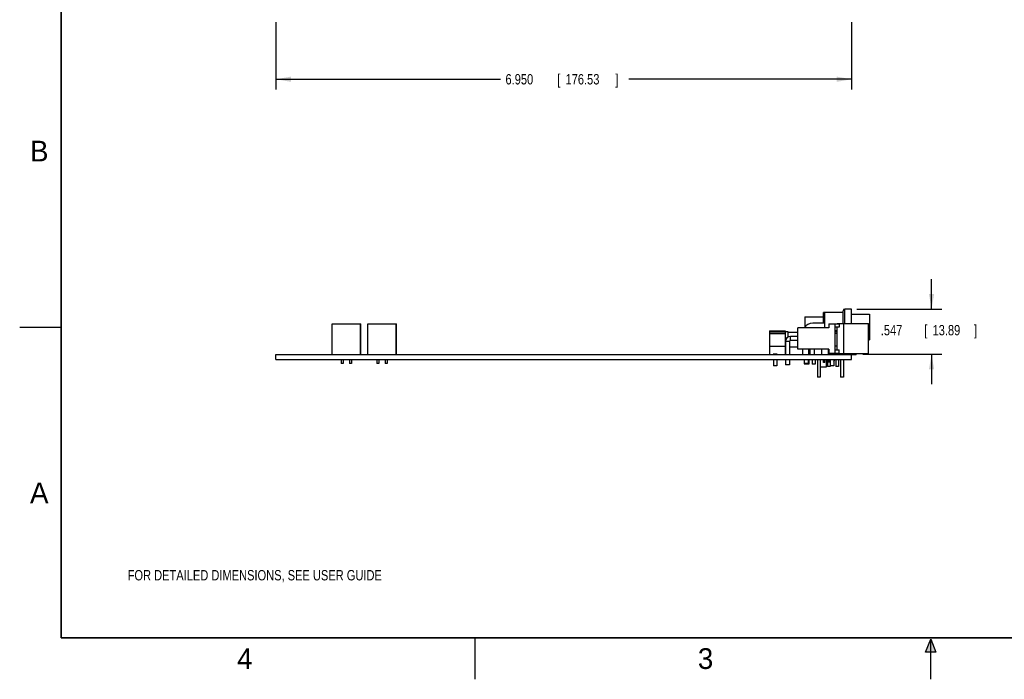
# Model space of a CAD drawing. Header units: inches. Extents: x 0 to 22, y 0 to 17.
# Tile 1 of 9: x 0 to 11.9, y 0 to 8. Entities that reach past the tile are written whole.
import ezdxf

# ---------------------------------------------------------------- set-up
doc = ezdxf.new("R2010")
doc.units = ezdxf.units.IN
doc.header["$LTSCALE"] = 1.21
doc.header["$MEASUREMENT"] = 0
doc.layers.get('0').update_dxf_attribs({"linetype": 'CONTINUOUS'})
doc.layers.add('DETAIL', color=7, linetype='CONTINUOUS')
doc.layers.add('DIMENSIONS', color=7, linetype='CONTINUOUS')
doc.styles.get("Standard").update_dxf_attribs({"font": 'txt', "width": 0.8})
doc.dimstyles.new('DIMSTYLE_1', dxfattribs={"dimtxt": 0.125, "dimasz": 0.18, "dimexe": 0.18, "dimexo": 0.0625, "dimgap": 0.09, "dimtad": 0, "dimtih": 1, "dimtoh": 1, "dimdec": 3, "dimzin": 4, "dimdsep": 46, "dimtxsty": 'STANDARD', "dimblk": '_FILLED', "dimblk1": '_FILLED', "dimblk2": '_FILLED', "dimcen": 0.09, "dimadec": 0, "dimazin": 0, "dimtp": 0.01, "dimtm": 0.01, "dimtfac": 1, "dimtdec": 3, "dimtofl": 0, "dimtmove": 0, "dimatfit": 3, "dimldrblk": '_FILLED', "dimfxl": 1, "dimtolj": 1, "dimtzin": 4, "dimarcsym": 0})

# ---------------------------------------------------------------- blocks, each defined once
blk = doc.blocks.new('_FILLED')
at = {"color": 0, "linetype": 'BYBLOCK'}
blk.add_solid([(0, 0), (-1, 0.174), (-1, -0.174)], dxfattribs=at)
blk = doc.blocks.new('*D1')
at = {"layer": 'DIMENSIONS', "color": 2, "linetype": 'CONTINUOUS'}
for p, q in [((3.094, 7.929), (3.094, 7.117)), ((10.044, 7.929), (10.044, 7.117)), ((3.094, 7.242), (5.803, 7.242)), ((10.044, 7.242), (7.353, 7.242))]:
    blk.add_line(p, q, dxfattribs=at)
at = {"layer": 'DIMENSIONS', "color": 2, "linetype": 'CONTINUOUS', "xscale": 0.18, "yscale": 0.18, "zscale": 0.18, "rotation": 180}
blk.add_blockref('_FILLED', (3.094, 7.242), dxfattribs=at)
at = {"layer": 'DIMENSIONS', "color": 2, "linetype": 'CONTINUOUS', "xscale": 0.18, "yscale": 0.18, "zscale": 0.18}
blk.add_blockref('_FILLED', (10.044, 7.242), dxfattribs=at)
at = {"layer": 'DIMENSIONS', "color": 2, "linetype": 'CONTINUOUS', "width": 0.8}
for s, p in [('6.950', (5.865, 7.179)), ('[', (6.49, 7.179)), ('176.53', (6.59, 7.179)), (']', (7.19, 7.179))]:
    blk.add_text(s, height=0.125, dxfattribs=at).set_placement(p)
blk = doc.blocks.new('*D2')
at = {"layer": 'DIMENSIONS', "color": 2, "linetype": 'CONTINUOUS'}
for p, q in [((11.009, 4.469), (11.009, 4.829)), ((10.106, 4.469), (11.134, 4.469)), ((10.181, 3.922), (11.134, 3.922)), ((11.009, 3.922), (11.009, 3.562))]:
    blk.add_line(p, q, dxfattribs=at)
at = {"layer": 'DIMENSIONS', "color": 2, "linetype": 'CONTINUOUS', "xscale": 0.18, "yscale": 0.18, "zscale": 0.18}
for p, rotation in [((11.009, 4.469), 270), ((11.009, 3.922), 90)]:
    blk.add_blockref('_FILLED', p, dxfattribs=dict(at, rotation=rotation))
at = {"layer": 'DIMENSIONS', "color": 2, "linetype": 'CONTINUOUS', "width": 0.8}
for s, p in [('[', (10.921, 4.151)), (']', (11.521, 4.151)), ('.547', (10.396, 4.151)), ('13.89', (11.021, 4.151))]:
    blk.add_text(s, height=0.125, dxfattribs=at).set_placement(p)

msp = doc.modelspace()

# ---------------------------------------------------------------- hatches: boundary and pattern name
at = {"linetype": 'CONTINUOUS'}
msp.add_hatch(color=2, dxfattribs=at).paths.add_polyline_path([(10.9375, 0.3287), (11, 0.485), (11.0625, 0.3287)])

# ---------------------------------------------------------------- linework, layer by layer
at = {"color": 7, "linetype": 'CONTINUOUS'}
for p, q in [((9.9406, 4.4254), (9.7056, 4.4254)), ((9.7056, 4.2969), (9.7056, 4.4254)), ((9.7206, 4.4195), (9.7056, 4.4195)), ((9.7206, 4.2429), (9.7206, 4.4195)), ((9.9406, 4.2959), (9.9406, 4.4489)), ((10.0436, 4.4689), (9.9606, 4.4689)), ((9.9606, 4.2959), (9.9606, 4.4689)), ((10.0436, 4.2959), (10.0436, 4.4689)), ((10.0436, 4.4059), (10.2586, 4.4059)), ((10.2586, 4.4059), (10.2586, 4.0979)), ((3.7736, 3.9219), (3.7736, 4.2919)), ((3.7736, 4.2919), (4.1186, 4.2919)), ((4.1136, 3.9219), (4.1136, 4.2919)), ((4.1186, 3.9219), (4.1186, 4.2919)), ((4.2046, 3.9219), (4.2046, 4.2919)), ((4.2046, 4.2919), (4.5496, 4.2919)), ((4.5446, 3.9219), (4.5446, 4.2919)), ((4.5496, 3.9219), (4.5496, 4.2919)), ((9.4796, 4.3749), (9.7056, 4.3749)), ((9.4796, 4.3749), (9.4796, 4.2531)), ((9.7206, 4.2969), (9.5746, 4.2969)), ((9.7696, 4.2909), (9.894, 4.2909)), ((9.7696, 4.2909), (9.7696, 4.2429)), ((9.8416, 4.2909), (9.8416, 3.9359)), ((9.8703, 4.2959), (10.2466, 4.2959)), ((9.8703, 4.2909), (9.8703, 4.2959)), ((9.894, 4.2909), (9.894, 4.2509)), ((9.9493, 3.9309), (9.9493, 4.2959)), ((10.2466, 3.9309), (10.2466, 4.2959)), ((9.0514, 4.2042), (9.2414, 4.2042)), ((9.0514, 4.2042), (9.0514, 3.9219)), ((9.0514, 4.1946), (9.2414, 4.1946)), ((9.0514, 4.1753), (9.2414, 4.1753)), ((9.2414, 4.2042), (9.2414, 3.9219)), ((9.2766, 4.1953), (9.2414, 4.1953)), ((9.2766, 4.1301), (9.2766, 4.1953)), ((9.3946, 4.1845), (9.2766, 4.1845)), ((9.7696, 4.2429), (9.3946, 4.2429)), ((9.3946, 3.9839), (9.3946, 4.2429)), ((9.894, 4.2509), (9.8416, 4.2509)), ((9.8703, 4.2042), (9.8416, 4.2042)), ((9.8703, 4.2019), (9.8416, 4.2019)), ((9.8703, 4.1932), (9.8416, 4.1932)), ((9.8703, 4.1753), (9.8416, 4.1753)), ((9.8703, 3.9759), (9.8703, 4.2509)), ((9.2946, 4.0759), (9.2446, 4.0759)), ((9.2446, 4.0759), (9.2446, 3.9219)), ((9.2946, 4.0759), (9.2946, 3.9219)), ((9.3946, 4.1379), (9.3066, 4.1379)), ((9.3066, 4.0879), (9.3066, 4.1379)), ((9.3946, 4.0879), (9.3066, 4.0879)), ((10.2466, 4.0979), (10.2586, 4.0979)), ((9.0514, 4.0185), (9.2414, 4.0185)), ((9.1464, 3.9239), (9.0964, 3.9239)), ((9.0964, 3.9219), (9.0964, 3.9239)), ((9.1464, 3.9219), (9.1464, 3.9239)), ((9.2446, 3.9985), (9.2414, 3.9985)), ((9.3946, 4.0093), (9.2946, 4.0093)), ((9.7696, 3.9839), (9.3946, 3.9839)), ((9.4496, 3.9839), (9.4496, 3.9219)), ((9.5236, 3.9839), (9.5236, 3.9219)), ((9.5396, 3.9839), (9.5396, 3.9219)), ((9.5976, 3.9219), (9.5976, 3.9839)), ((9.6858, 3.9219), (9.6858, 3.9839)), ((9.7616, 3.9839), (9.7616, 3.9219)), ((9.7696, 3.9839), (9.7696, 3.9359)), ((9.7696, 3.9359), (9.894, 3.9359)), ((9.7776, 3.9359), (9.7776, 3.9219)), ((9.8308, 3.9239), (9.7808, 3.9239)), ((9.7808, 3.9219), (9.7808, 3.9239)), ((9.8308, 3.9219), (9.8308, 3.9239)), ((9.8703, 4.0185), (9.8416, 4.0185)), ((9.8416, 3.9759), (9.894, 3.9759)), ((9.8703, 3.9309), (9.8703, 3.9359)), ((9.8703, 3.9309), (10.2466, 3.9309)), ((9.8758, 3.9219), (9.8758, 3.9309)), ((9.8776, 3.9219), (9.8776, 3.9309)), ((9.894, 3.9359), (9.894, 3.9759)), ((9.9776, 3.9219), (9.9776, 3.9309)), ((10.0436, 3.8599), (10.0436, 3.9309)), ((10.0986, 3.9309), (10.0986, 3.9219)), ((3.0936, 3.8599), (3.0936, 3.9219)), ((3.0936, 3.9219), (10.0986, 3.9219)), ((3.0936, 3.8599), (10.0436, 3.8599)), ((3.8811, 3.8599), (3.8811, 3.8099)), ((3.9061, 3.8099), (3.8811, 3.8099)), ((3.9061, 3.8599), (3.9061, 3.8099)), ((3.9811, 3.8599), (3.9811, 3.8099)), ((4.0061, 3.8099), (3.9811, 3.8099)), ((4.0061, 3.8599), (4.0061, 3.8099)), ((4.3121, 3.8599), (4.3121, 3.8099)), ((4.3371, 3.8099), (4.3121, 3.8099)), ((4.3371, 3.8599), (4.3371, 3.8099)), ((4.4121, 3.8599), (4.4121, 3.8099)), ((4.4371, 3.8099), (4.4121, 3.8099)), ((4.4371, 3.8599), (4.4371, 3.8099)), ((9.0999, 3.8599), (9.0999, 3.7819)), ((9.1429, 3.8599), (9.1429, 3.7819)), ((9.2446, 3.8599), (9.2446, 3.7969)), ((9.2946, 3.8599), (9.2946, 3.7969)), ((9.4696, 3.8599), (9.4696, 3.8086)), ((9.4696, 3.8143), (9.5196, 3.8143)), ((9.4696, 3.8086), (9.5196, 3.8086)), ((9.4896, 3.8086), (9.4896, 3.8029)), ((9.5196, 3.8599), (9.5196, 3.8086)), ((9.5256, 3.8599), (9.5256, 3.8029)), ((9.5676, 3.8599), (9.5676, 3.8029)), ((9.6036, 3.8599), (9.6036, 3.8029)), ((9.6301, 3.8599), (9.6301, 3.6469)), ((9.6651, 3.8599), (9.6651, 3.6469)), ((9.7056, 3.8219), (9.7056, 3.8599)), ((9.7206, 3.8219), (9.7056, 3.8219)), ((9.7206, 3.8219), (9.7206, 3.8599)), ((9.7376, 3.8599), (9.7376, 3.7679)), ((9.7376, 3.8329), (9.7536, 3.8329)), ((9.7536, 3.8599), (9.7536, 3.7769)), ((9.7616, 3.8599), (9.7616, 3.8289)), ((9.7776, 3.8289), (9.7616, 3.8289)), ((9.7776, 3.8599), (9.7776, 3.8289)), ((9.7836, 3.8599), (9.7836, 3.7769)), ((9.7836, 3.8329), (9.7843, 3.8329)), ((9.7843, 3.8599), (9.7843, 3.7819)), ((9.8273, 3.8599), (9.8273, 3.7819)), ((9.8536, 3.8599), (9.8536, 3.7769)), ((9.8836, 3.8599), (9.8836, 3.7769)), ((9.9101, 3.8599), (9.9101, 3.6469)), ((9.9451, 3.8599), (9.9451, 3.6469)), ((9.1429, 3.7819), (9.0999, 3.7819)), ((9.2946, 3.7969), (9.2446, 3.7969)), ((9.5256, 3.8029), (9.4896, 3.8029)), ((9.6036, 3.8029), (9.5676, 3.8029)), ((9.7376, 3.7679), (9.6651, 3.7679)), ((9.7836, 3.7769), (9.7536, 3.7769)), ((9.8273, 3.7819), (9.7843, 3.7819)), ((9.8836, 3.7769), (9.8536, 3.7769)), ((9.6651, 3.6469), (9.6301, 3.6469)), ((9.9451, 3.6469), (9.9101, 3.6469))]:
    msp.add_line(p, q, dxfattribs=at)
at = {"color": 2, "linetype": 'CONTINUOUS'}
for p, q in [((0, 4.25), (0.5, 4.25)), ((5.5, 0), (5.5, 0.5)), ((10.9375, 0.3287), (11, 0.485)), ((11, 0.485), (11.0625, 0.3287)), ((11, 0), (11, 0.485)), ((11.0625, 0.3287), (10.9375, 0.3287))]:
    msp.add_line(p, q, dxfattribs=at)
at = {"color": 7, "linetype": 'CONTINUOUS', "const_width": 0.02}
for points in [[(0.5, 16.5), (0.5, 0.5)], [(0.5, 0.5), (21.5, 0.5)]]:
    msp.add_lwpolyline(points, dxfattribs=at)
at = {"color": 7, "linetype": 'CONTINUOUS'}
for centre, radius, start, end in [((9.9606, 4.4489), 0.02, 90, 180), ((9.5746, 4.1719), 0.125, 90, 145.37093), ((9.3066, 4.0759), 0.062, 90, 180), ((9.3066, 4.0759), 0.012, 90, 180), ((9.8151, 3.8599), 0.027, 296.87359, 360)]:
    msp.add_arc(centre, radius, start, end, dxfattribs=at)

# ---------------------------------------------------------------- texts
at = {"color": 2, "linetype": 'CONTINUOUS'}
for s, p in [('B', (0.125, 6.25)), ('A', (0.125, 2.125)), ('4', (2.625, 0.125)), ('3', (8.1875, 0.125))]:
    msp.add_text(s, height=0.25, dxfattribs=at).set_placement(p)
at = {"layer": 'DETAIL', "color": 2, "linetype": 'CONTINUOUS', "width": 0.8}
msp.add_text('FOR DETAILED DIMENSIONS, SEE USER GUIDE', height=0.125, dxfattribs=at).set_placement((1.3037, 1.1936))

# ---------------------------------------------------------------- dimensions: what is measured, and where the dimension line sits
at = {"layer": 'DIMENSIONS', "color": 2, "linetype": 'CONTINUOUS'}
dim = msp.add_linear_dim(base=(10.0436, 7.2418), p1=(3.0936, 7.9293), p2=(10.0436, 7.9293), dimstyle='DIMSTYLE_1', dxfattribs=at)
dim.commit()
dim.dimension.update_dxf_attribs({"geometry": '*D1', "text_midpoint": (6.5779, 7.2418), "dimtype": 160})
dim = msp.add_linear_dim(base=(11.0086, 4.4689), p1=(10.1811, 3.9219), p2=(10.1061, 4.4689), angle=90, dimstyle='DIMSTYLE_1', dxfattribs=at)
dim.commit()
dim.dimension.update_dxf_attribs({"geometry": '*D2', "text_midpoint": (11.0086, 4.2132), "dimtype": 160})

doc.saveas('drawing.dxf')
